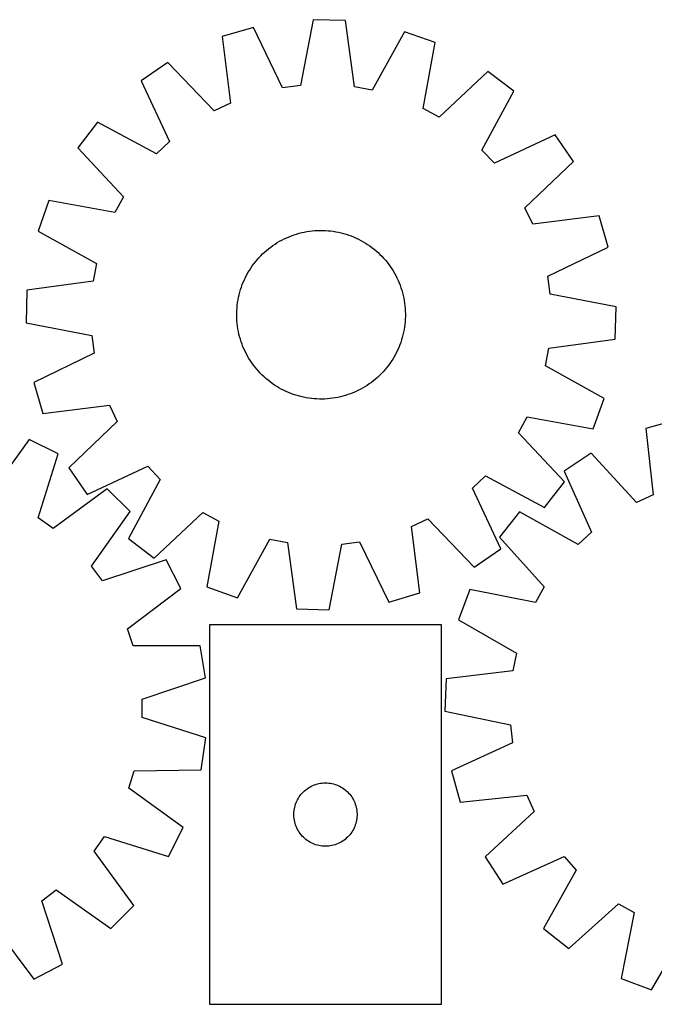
# Model space of a CAD drawing. Header units: millimetres. Extents: x 7 to 1493, y 7 to 474.
# Tile 3 of 5: x 713 to 1014, y 7 to 474. Entities that reach past the tile are written whole.
import ezdxf

# ---------------------------------------------------------------- set-up
doc = ezdxf.new("R2010")
doc.units = ezdxf.units.MM
doc.layers.add('CUT', color=7, linetype='CONTINUOUS', true_color=0x000000)

msp = doc.modelspace()

# ---------------------------------------------------------------- linework, layer by layer
at = {"layer": 'CUT'}
for p, q in [((852.412816, 473.641868), (846.396649, 442.452439)), ((867.792855, 473.211821), (852.412816, 473.641868)), ((872.056787, 441.734946), (867.792855, 473.211821)), ((824.111558, 469.967005), (809.35138, 465.623311)), ((837.893687, 441.348346), (824.111558, 469.967005)), ((895.844546, 467.961253), (880.484767, 440.157441)), ((910.338941, 462.799561), (895.844546, 467.961253)), ((809.35138, 465.623311), (813.267728, 434.101303)), ((904.667292, 431.545647), (910.338941, 462.799561)), ((783.570879, 453.382739), (770.87539, 444.690494)), ((805.522115, 430.423689), (783.570879, 453.382739)), ((935.395169, 449.137525), (912.195301, 427.440961)), ((947.585107, 439.74945), (935.395169, 449.137525)), ((770.87539, 444.690494), (784.340895, 415.921502)), ((846.396649, 442.452439), (837.893687, 441.348346)), ((880.484767, 440.157441), (872.056787, 441.734946)), ((932.533058, 411.777847), (947.585107, 439.74945)), ((813.267728, 434.101303), (805.522115, 430.423689)), ((912.195301, 427.440961), (904.667292, 431.545647)), ((750.139222, 425.082406), (740.751146, 412.892468)), ((778.110824, 410.030357), (750.139222, 425.082406)), ((784.340895, 415.921502), (778.110824, 410.030357)), ((967.193196, 419.013281), (938.424203, 405.547776)), ((975.885441, 406.317792), (967.193196, 419.013281)), ((740.751146, 412.892468), (762.44771, 389.6926)), ((938.424203, 405.547776), (932.533058, 411.777847)), ((952.926391, 384.366556), (975.885441, 406.317792)), ((727.08911, 387.836239), (721.927418, 373.341844)), ((758.343024, 382.16459), (727.08911, 387.836239)), ((762.44771, 389.6926), (758.343024, 382.16459)), ((956.604005, 376.620943), (952.926391, 384.366556)), ((988.126012, 380.537292), (956.604005, 376.620943)), ((992.469707, 365.777113), (988.126012, 380.537292)), ((853.232496, 373.583078), (854.486936, 373.65647)), ((854.486936, 373.65647), (855.743063, 373.690424)), ((855.743063, 373.690424), (856.999636, 373.684905)), ((856.999636, 373.684905), (858.255416, 373.639918)), ((858.255416, 373.639918), (859.509163, 373.555509)), ((721.927418, 373.341844), (749.73123, 357.982066)), ((836.530136, 368.524955), (837.633938, 369.125477)), ((837.633938, 369.125477), (838.756059, 369.691032)), ((838.756059, 369.691032), (839.89539, 370.221061)), ((839.89539, 370.221061), (841.050808, 370.715041)), ((841.050808, 370.715041), (842.221172, 371.172485)), ((842.221172, 371.172485), (843.405327, 371.592941)), ((843.405327, 371.592941), (844.602105, 371.975995)), ((844.602105, 371.975995), (845.810324, 372.321268)), ((845.810324, 372.321268), (847.028792, 372.628419)), ((847.028792, 372.628419), (848.256307, 372.897146)), ((848.256307, 372.897146), (849.491657, 373.127183)), ((849.491657, 373.127183), (850.733624, 373.318303)), ((850.733624, 373.318303), (851.98098, 373.470318)), ((851.98098, 373.470318), (853.232496, 373.583078)), ((859.509163, 373.555509), (860.75964, 373.431761)), ((860.75964, 373.431761), (862.005613, 373.268795)), ((862.005613, 373.268795), (863.245853, 373.066772)), ((863.245853, 373.066772), (864.479134, 372.825893)), ((864.479134, 372.825893), (865.704241, 372.546394)), ((865.704241, 372.546394), (866.919965, 372.228551)), ((866.919965, 372.228551), (868.125104, 371.872678)), ((868.125104, 371.872678), (869.318471, 371.479127)), ((869.318471, 371.479127), (870.498887, 371.048285)), ((870.498887, 371.048285), (871.665188, 370.580578)), ((871.665188, 370.580578), (872.816222, 370.076467)), ((872.816222, 370.076467), (873.950853, 369.536451)), ((873.950853, 369.536451), (875.067963, 368.961061)), ((875.067963, 368.961061), (876.166447, 368.350866)), ((830.351607, 364.223028), (831.323331, 365.019746)), ((831.323331, 365.019746), (832.319601, 365.785547)), ((832.319601, 365.785547), (833.339435, 366.519677)), ((833.339435, 366.519677), (834.381824, 367.221412)), ((834.381824, 367.221412), (835.445741, 367.890057)), ((835.445741, 367.890057), (836.530136, 368.524955)), ((876.166447, 368.350866), (877.245223, 367.706467)), ((877.245223, 367.706467), (878.303226, 367.028502)), ((878.303226, 367.028502), (879.339411, 366.317638)), ((879.339411, 366.317638), (880.352756, 365.574578)), ((880.352756, 365.574578), (881.342261, 364.800054)), ((881.342261, 364.800054), (882.306949, 363.994832)), ((963.851048, 351.994984), (992.469707, 365.777113)), ((825.088617, 358.83956), (825.893839, 359.804248)), ((825.893839, 359.804248), (826.728966, 360.743168)), ((826.728966, 360.743168), (827.593173, 361.655392)), ((827.593173, 361.655392), (828.485607, 362.540021)), ((828.485607, 362.540021), (829.405387, 363.396181)), ((829.405387, 363.396181), (830.351607, 364.223028)), ((882.306949, 363.994832), (883.245869, 363.159705)), ((883.245869, 363.159705), (884.158094, 362.295498)), ((884.158094, 362.295498), (885.042722, 361.403064)), ((885.042722, 361.403064), (885.898883, 360.483284)), ((885.898883, 360.483284), (886.72573, 359.537064)), ((749.73123, 357.982066), (748.153725, 349.554086)), ((822.182204, 354.742522), (822.860169, 355.800524)), ((822.860169, 355.800524), (823.571033, 356.836709)), ((823.571033, 356.836709), (824.314093, 357.850055)), ((824.314093, 357.850055), (825.088617, 358.83956)), ((886.72573, 359.537064), (887.522447, 358.56534)), ((887.522447, 358.56534), (888.288249, 357.56907)), ((888.288249, 357.56907), (889.022379, 356.549237)), ((889.022379, 356.549237), (889.724113, 355.506847)), ((889.724113, 355.506847), (890.392759, 354.44293)), ((819.308093, 349.162486), (819.812204, 350.31352)), ((819.812204, 350.31352), (820.35222, 351.448152)), ((820.35222, 351.448152), (820.92761, 352.565261)), ((820.92761, 352.565261), (821.537805, 353.663746)), ((821.537805, 353.663746), (822.182204, 354.742522)), ((890.392759, 354.44293), (891.027656, 353.358535)), ((891.027656, 353.358535), (891.628179, 352.254733)), ((891.628179, 352.254733), (892.193733, 351.132612)), ((892.193733, 351.132612), (892.723763, 349.993281)), ((964.95514, 343.492022), (963.851048, 351.994984)), ((748.153725, 349.554086), (716.67685, 345.290154)), ((817.66012, 344.417263), (818.015993, 345.622403)), ((818.015993, 345.622403), (818.409544, 346.815769)), ((818.409544, 346.815769), (818.840386, 347.996185)), ((818.840386, 347.996185), (819.308093, 349.162486)), ((892.723763, 349.993281), (893.217743, 348.837863)), ((893.217743, 348.837863), (893.675187, 347.667499)), ((893.675187, 347.667499), (894.095643, 346.483344)), ((894.095643, 346.483344), (894.478697, 345.286566)), ((716.67685, 345.290154), (716.246803, 329.910114)), ((816.821899, 340.743151), (817.062778, 341.976433)), ((817.062778, 341.976433), (817.342277, 343.20154)), ((817.342277, 343.20154), (817.66012, 344.417263)), ((894.478697, 345.286566), (894.823969, 344.078347)), ((894.823969, 344.078347), (895.131121, 342.859879)), ((895.131121, 342.859879), (895.399848, 341.632364)), ((895.399848, 341.632364), (895.629885, 340.397014)), ((996.144569, 337.475855), (964.95514, 343.492022)), ((816.248753, 335.752714), (816.333162, 337.006462)), ((816.333162, 337.006462), (816.45691, 338.256939)), ((816.45691, 338.256939), (816.619876, 339.502912)), ((816.619876, 339.502912), (816.821899, 340.743151)), ((895.629885, 340.397014), (895.821005, 339.155048)), ((895.821005, 339.155048), (895.97302, 337.907691)), ((895.97302, 337.907691), (896.085779, 336.656175)), ((896.085779, 336.656175), (896.159172, 335.401735)), ((995.714523, 322.095816), (996.144569, 337.475855)), ((816.198247, 333.240361), (816.203766, 334.496935)), ((816.232201, 331.984235), (816.198247, 333.240361)), ((816.203766, 334.496935), (816.248753, 335.752714)), ((816.305594, 330.729794), (816.232201, 331.984235)), ((896.14262, 331.633255), (896.058211, 330.379508)), ((896.187606, 332.889035), (896.14262, 331.633255)), ((896.159172, 335.401735), (896.193125, 334.145608)), ((896.193125, 334.145608), (896.187606, 332.889035)), ((716.246803, 329.910114), (747.436232, 323.893947)), ((816.418353, 329.478279), (816.305594, 330.729794)), ((816.570368, 328.230922), (816.418353, 329.478279)), ((816.761488, 326.988956), (816.570368, 328.230922)), ((816.991525, 325.753606), (816.761488, 326.988956)), ((895.771496, 327.883058), (895.569474, 326.642818)), ((895.934462, 329.129031), (895.771496, 327.883058)), ((896.058211, 330.379508), (895.934462, 329.129031)), ((747.436232, 323.893947), (748.540325, 315.390986)), ((817.260252, 324.526091), (816.991525, 325.753606)), ((817.567403, 323.307623), (817.260252, 324.526091)), ((817.912676, 322.099404), (817.567403, 323.307623)), ((894.731252, 322.968706), (894.37538, 321.763567)), ((895.049095, 324.18443), (894.731252, 322.968706)), ((895.328594, 325.409537), (895.049095, 324.18443)), ((895.569474, 326.642818), (895.328594, 325.409537)), ((818.29573, 320.902626), (817.912676, 322.099404)), ((818.716186, 319.718471), (818.29573, 320.902626)), ((819.17363, 318.548107), (818.716186, 319.718471)), ((819.66761, 317.392689), (819.17363, 318.548107)), ((893.083279, 318.223483), (892.579169, 317.072449)), ((893.550986, 319.389784), (893.083279, 318.223483)), ((893.981828, 320.5702), (893.550986, 319.389784)), ((894.37538, 321.763567), (893.981828, 320.5702)), ((962.660143, 309.403904), (964.237648, 317.831884)), ((964.237648, 317.831884), (995.714523, 322.095816)), ((748.540325, 315.390986), (719.921666, 301.608856)), ((820.197639, 316.253358), (819.66761, 317.392689)), ((820.763194, 315.131237), (820.197639, 316.253358)), ((821.363716, 314.027435), (820.763194, 315.131237)), ((821.998614, 312.94304), (821.363716, 314.027435)), ((822.667259, 311.879123), (821.998614, 312.94304)), ((890.853567, 313.722224), (890.209169, 312.643448)), ((891.463762, 314.820709), (890.853567, 313.722224)), ((892.039152, 315.937818), (891.463762, 314.820709)), ((892.579169, 317.072449), (892.039152, 315.937818)), ((823.368994, 310.836733), (822.667259, 311.879123)), ((824.103124, 309.8169), (823.368994, 310.836733)), ((824.868925, 308.82063), (824.103124, 309.8169)), ((825.665643, 307.848905), (824.868925, 308.82063)), ((887.302756, 308.54641), (886.497533, 307.581722)), ((888.077279, 309.535915), (887.302756, 308.54641)), ((888.82034, 310.54926), (888.077279, 309.535915)), ((889.531203, 311.585445), (888.82034, 310.54926)), ((890.209169, 312.643448), (889.531203, 311.585445)), ((990.463955, 294.044125), (962.660143, 309.403904)), ((826.49249, 306.902686), (825.665643, 307.848905)), ((827.34865, 305.982905), (826.49249, 306.902686)), ((828.233279, 305.090471), (827.34865, 305.982905)), ((829.145503, 304.226264), (828.233279, 305.090471)), ((830.084423, 303.391138), (829.145503, 304.226264)), ((882.985985, 303.989788), (882.039766, 303.162941)), ((883.905766, 304.845949), (882.985985, 303.989788)), ((884.7982, 305.730577), (883.905766, 304.845949)), ((885.662407, 306.642802), (884.7982, 305.730577)), ((886.497533, 307.581722), (885.662407, 306.642802)), ((719.921666, 301.608856), (724.26536, 286.848678)), ((831.049112, 302.585915), (830.084423, 303.391138)), ((832.038616, 301.811392), (831.049112, 302.585915)), ((833.051962, 301.068331), (832.038616, 301.811392)), ((834.088147, 300.357468), (833.051962, 301.068331)), ((835.146149, 299.679502), (834.088147, 300.357468)), ((836.224925, 299.035104), (835.146149, 299.679502)), ((837.32341, 298.424909), (836.224925, 299.035104)), ((876.945631, 299.495912), (875.861237, 298.861015)), ((878.009549, 300.164558), (876.945631, 299.495912)), ((879.051938, 300.866292), (878.009549, 300.164558)), ((880.071771, 301.600422), (879.051938, 300.866292)), ((881.068042, 302.366224), (880.071771, 301.600422)), ((882.039766, 303.162941), (881.068042, 302.366224)), ((838.440519, 297.849519), (837.32341, 298.424909)), ((839.575151, 297.309502), (838.440519, 297.849519)), ((840.726185, 296.805392), (839.575151, 297.309502)), ((841.892486, 296.337685), (840.726185, 296.805392)), ((843.072902, 295.906843), (841.892486, 296.337685)), ((844.266268, 295.513291), (843.072902, 295.906843)), ((845.471408, 295.157419), (844.266268, 295.513291)), ((846.687131, 294.839576), (845.471408, 295.157419)), ((847.912238, 294.560077), (846.687131, 294.839576)), ((849.14552, 294.319197), (847.912238, 294.560077)), ((850.385759, 294.117175), (849.14552, 294.319197)), ((862.899715, 294.258786), (861.657749, 294.067666)), ((864.135065, 294.488823), (862.899715, 294.258786)), ((865.36258, 294.75755), (864.135065, 294.488823)), ((866.581048, 295.064702), (865.36258, 294.75755)), ((867.789268, 295.409974), (866.581048, 295.064702)), ((868.986045, 295.793028), (867.789268, 295.409974)), ((870.1702, 296.213484), (868.986045, 295.793028)), ((871.340564, 296.670928), (870.1702, 296.213484)), ((872.495982, 297.164908), (871.340564, 296.670928)), ((873.635314, 297.694938), (872.495982, 297.164908)), ((874.757434, 298.260492), (873.635314, 297.694938)), ((875.861237, 298.861015), (874.757434, 298.260492)), ((724.26536, 286.848678), (755.787368, 290.765026)), ((755.787368, 290.765026), (759.464982, 283.019413)), ((851.631732, 293.954209), (850.385759, 294.117175)), ((852.88221, 293.83046), (851.631732, 293.954209)), ((854.135957, 293.746051), (852.88221, 293.83046)), ((855.391737, 293.701065), (854.135957, 293.746051)), ((856.64831, 293.695546), (855.391737, 293.701065)), ((857.904436, 293.729499), (856.64831, 293.695546)), ((859.158877, 293.802892), (857.904436, 293.729499)), ((860.410393, 293.915651), (859.158877, 293.802892)), ((861.657749, 294.067666), (860.410393, 293.915651)), ((985.302262, 279.54973), (990.463955, 294.044125)), ((949.943663, 277.69337), (954.048348, 285.221379)), ((954.048348, 285.221379), (985.302262, 279.54973)), ((759.464982, 283.019413), (736.505932, 261.068177)), ((1025.124422, 283.911409), (1010.293478, 279.815842)), ((971.640227, 254.493502), (949.943663, 277.69337)), ((1010.293478, 279.815842), (1013.680676, 248.232593)), ((717.684235, 274.574371), (699.100269, 248.813723)), ((731.454829, 267.711333), (717.684235, 274.574371)), ((722.075201, 237.363396), (731.454829, 267.711333)), ((984.311337, 268.009311), (971.471872, 259.531182)), ((1005.874481, 244.685384), (984.311337, 268.009311)), ((745.198177, 248.372689), (773.967169, 261.838194)), ((773.967169, 261.838194), (779.858314, 255.608123)), ((736.505932, 261.068177), (745.198177, 248.372689)), ((928.050478, 251.464468), (934.280548, 257.355613)), ((934.280548, 257.355613), (962.252151, 242.303564)), ((971.471872, 259.531182), (984.45305, 230.540428)), ((779.858314, 255.608123), (764.806265, 227.63652)), ((962.252151, 242.303564), (971.640227, 254.493502)), ((754.691377, 251.142427), (729.056497, 232.385356)), ((765.667195, 240.359943), (754.691377, 251.142427)), ((941.515982, 222.695475), (928.050478, 251.464468)), ((1013.680676, 248.232593), (1005.874481, 244.685384)), ((747.368611, 214.395804), (765.667195, 240.359943)), ((776.996203, 218.248445), (800.196071, 239.945008)), ((800.196071, 239.945008), (807.724081, 235.840323)), ((950.409807, 240.27358), (940.818635, 228.242787)), ((978.125065, 224.754585), (950.409807, 240.27358)), ((729.056497, 232.385356), (722.075201, 237.363396)), ((807.724081, 235.840323), (802.052432, 204.586409)), ((899.123645, 233.284666), (906.869258, 236.962281)), ((906.869258, 236.962281), (928.820494, 214.00323)), ((903.039993, 201.762659), (899.123645, 233.284666)), ((984.45305, 230.540428), (978.125065, 224.754585)), ((764.806265, 227.63652), (776.996203, 218.248445)), ((816.546827, 199.424716), (831.906605, 227.228528)), ((831.906605, 227.228528), (840.334585, 225.651023)), ((840.334585, 225.651023), (844.598517, 194.174148)), ((859.978557, 193.744102), (865.994724, 224.933531)), ((865.994724, 224.933531), (874.497685, 226.037623)), ((874.497685, 226.037623), (888.279815, 197.418964)), ((940.818635, 228.242787), (962.123104, 204.682347)), ((928.820494, 214.00323), (941.515982, 222.695475)), ((782.646392, 217.421489), (752.469919, 207.504068)), ((789.753045, 203.775023), (782.646392, 217.421489)), ((752.469919, 207.504068), (747.368611, 214.395804)), ((764.326696, 184.736232), (789.753045, 203.775023)), ((802.052432, 204.586409), (816.546827, 199.424716)), ((888.279815, 197.418964), (903.039993, 201.762659)), ((926.738347, 203.419183), (921.334321, 189.013384)), ((957.892757, 197.224228), (926.738347, 203.419183)), ((962.123104, 204.682347), (957.892757, 197.224228)), ((844.598517, 194.174148), (859.978557, 193.744102)), ((921.334321, 189.013384), (948.876651, 173.189517)), ((767.048666, 176.605411), (764.326696, 184.736232)), ((913.284271, 186.623566), (803.284271, 186.623566)), ((803.284271, 186.623566), (803.284271, 6.623566)), ((913.284271, 6.623566), (913.284271, 186.623566)), ((798.812848, 176.712396), (767.048666, 176.605411)), ((801.354687, 161.537759), (798.812848, 176.712396)), ((948.876651, 173.189517), (947.158037, 164.789176)), ((947.158037, 164.789176), (915.614086, 161.053686)), ((771.289483, 151.287967), (801.354687, 161.537759)), ((915.614086, 161.053686), (914.926188, 145.683021)), ((771.365667, 142.713962), (771.289483, 151.287967)), ((914.926188, 145.683021), (946.010345, 139.144677)), ((801.608261, 133.000038), (771.365667, 142.713962)), ((946.010345, 139.144677), (946.971694, 130.624397)), ((799.336472, 117.782629), (801.608261, 133.000038)), ((946.971694, 130.624397), (918.125944, 117.324118)), ((764.998346, 109.147251), (767.575404, 117.325157)), ((767.575404, 117.325157), (799.336472, 117.782629)), ((918.125944, 117.324118), (922.221511, 102.493175)), ((790.758994, 90.563285), (764.998346, 109.147251)), ((847.815109, 107.365849), (848.381989, 107.890545)), ((848.381989, 107.890545), (848.975129, 108.385363)), ((848.975129, 108.385363), (849.592954, 108.848991)), ((849.592954, 108.848991), (850.233828, 109.280199)), ((850.233828, 109.280199), (850.89605, 109.677845)), ((850.89605, 109.677845), (851.577864, 110.040872)), ((851.577864, 110.040872), (852.277462, 110.36832)), ((852.277462, 110.36832), (852.99299, 110.659318)), ((852.99299, 110.659318), (853.722548, 110.913097)), ((853.722548, 110.913097), (854.464204, 111.128982)), ((854.464204, 111.128982), (855.21599, 111.306401)), ((855.21599, 111.306401), (855.975912, 111.444885)), ((855.975912, 111.444885), (856.741956, 111.544064)), ((856.741956, 111.544064), (857.51209, 111.603677)), ((857.51209, 111.603677), (858.284271, 111.623566)), ((858.284271, 111.623566), (859.056452, 111.603677)), ((859.056452, 111.603677), (859.826586, 111.544064)), ((859.826586, 111.544064), (860.592629, 111.444885)), ((860.592629, 111.444885), (861.352552, 111.306401)), ((861.352552, 111.306401), (862.104338, 111.128982)), ((862.104338, 111.128982), (862.845993, 110.913097)), ((862.845993, 110.913097), (863.575552, 110.659318)), ((863.575552, 110.659318), (864.291079, 110.36832)), ((864.291079, 110.36832), (864.990678, 110.040872)), ((864.990678, 110.040872), (865.672492, 109.677845)), ((865.672492, 109.677845), (866.334714, 109.280199)), ((866.334714, 109.280199), (866.975587, 108.848991)), ((866.975587, 108.848991), (867.593413, 108.385363)), ((867.593413, 108.385363), (868.186553, 107.890545)), ((868.186553, 107.890545), (868.753433, 107.365849)), ((844.389411, 102.274484), (844.698737, 102.982282)), ((844.698737, 102.982282), (845.044089, 103.673217)), ((845.044089, 103.673217), (845.424551, 104.345458)), ((845.424551, 104.345458), (845.839116, 104.997222)), ((845.839116, 104.997222), (846.286682, 105.62678)), ((846.286682, 105.62678), (846.766064, 106.232464)), ((846.766064, 106.232464), (847.27599, 106.812666)), ((847.27599, 106.812666), (847.815109, 107.365849)), ((868.753433, 107.365849), (869.292551, 106.812666)), ((869.292551, 106.812666), (869.802478, 106.232464)), ((869.802478, 106.232464), (870.28186, 105.62678)), ((870.28186, 105.62678), (870.729426, 104.997222)), ((870.729426, 104.997222), (871.14399, 104.345458)), ((871.14399, 104.345458), (871.524453, 103.673217)), ((871.524453, 103.673217), (871.869805, 102.982282)), ((871.869805, 102.982282), (872.17913, 102.274484)), ((922.221511, 102.493175), (953.80476, 105.880373)), ((953.80476, 105.880373), (957.351969, 98.074178)), ((843.329008, 97.781198), (843.408431, 98.549541)), ((843.408431, 98.549541), (843.527302, 99.312777)), ((843.527302, 99.312777), (843.685305, 100.068882)), ((843.685305, 100.068882), (843.882023, 100.815851)), ((843.882023, 100.815851), (844.116932, 101.551702)), ((844.116932, 101.551702), (844.389411, 102.274484)), ((872.17913, 102.274484), (872.451609, 101.551702)), ((872.451609, 101.551702), (872.686519, 100.815851)), ((872.686519, 100.815851), (872.883236, 100.068882)), ((872.883236, 100.068882), (873.04124, 99.312777)), ((873.04124, 99.312777), (873.160111, 98.549541)), ((873.160111, 98.549541), (873.239534, 97.781198)), ((957.351969, 98.074178), (934.028042, 76.511034)), ((843.289244, 97.009785), (843.329008, 97.781198)), ((843.289244, 96.237347), (843.289244, 97.009785)), ((843.329008, 95.465934), (843.289244, 96.237347)), ((843.408431, 94.697591), (843.329008, 95.465934)), ((843.527302, 93.934355), (843.408431, 94.697591)), ((843.685305, 93.17825), (843.527302, 93.934355)), ((873.04124, 93.934355), (872.883236, 93.17825)), ((873.160111, 94.697591), (873.04124, 93.934355)), ((873.239534, 95.465934), (873.160111, 94.697591)), ((873.239534, 97.781198), (873.279298, 97.009785)), ((873.279298, 96.237347), (873.239534, 95.465934)), ((873.279298, 97.009785), (873.279298, 96.237347)), ((783.895957, 76.792691), (790.758994, 90.563285)), ((843.882023, 92.431282), (843.685305, 93.17825)), ((844.116932, 91.69543), (843.882023, 92.431282)), ((844.389411, 90.972648), (844.116932, 91.69543)), ((844.698737, 90.26485), (844.389411, 90.972648)), ((845.044089, 89.573915), (844.698737, 90.26485)), ((845.424551, 88.901674), (845.044089, 89.573915)), ((845.839116, 88.24991), (845.424551, 88.901674)), ((871.14399, 88.901674), (870.729426, 88.24991)), ((871.524453, 89.573915), (871.14399, 88.901674)), ((871.869805, 90.26485), (871.524453, 89.573915)), ((872.17913, 90.972648), (871.869805, 90.26485)), ((872.451609, 91.69543), (872.17913, 90.972648)), ((872.686519, 92.431282), (872.451609, 91.69543)), ((872.883236, 93.17825), (872.686519, 92.431282)), ((748.56998, 79.191022), (753.548019, 86.172319)), ((753.548019, 86.172319), (783.895957, 76.792691)), ((846.286682, 87.620352), (845.839116, 88.24991)), ((846.766064, 87.014668), (846.286682, 87.620352)), ((847.27599, 86.434466), (846.766064, 87.014668)), ((847.815109, 85.881283), (847.27599, 86.434466)), ((848.381989, 85.356587), (847.815109, 85.881283)), ((848.975129, 84.861769), (848.381989, 85.356587)), ((849.592954, 84.398141), (848.975129, 84.861769)), ((850.233828, 83.966933), (849.592954, 84.398141)), ((866.975587, 84.398141), (866.334714, 83.966933)), ((867.593413, 84.861769), (866.975587, 84.398141)), ((868.186553, 85.356587), (867.593413, 84.861769)), ((868.753433, 85.881283), (868.186553, 85.356587)), ((869.292551, 86.434466), (868.753433, 85.881283)), ((869.802478, 87.014668), (869.292551, 86.434466)), ((870.28186, 87.620352), (869.802478, 87.014668)), ((870.729426, 88.24991), (870.28186, 87.620352)), ((850.89605, 83.569287), (850.233828, 83.966933)), ((851.577864, 83.20626), (850.89605, 83.569287)), ((852.277462, 82.878813), (851.577864, 83.20626)), ((852.99299, 82.587814), (852.277462, 82.878813)), ((853.722548, 82.334035), (852.99299, 82.587814)), ((854.464204, 82.11815), (853.722548, 82.334035)), ((855.21599, 81.940731), (854.464204, 82.11815)), ((855.975912, 81.802248), (855.21599, 81.940731)), ((856.741956, 81.703068), (855.975912, 81.802248)), ((857.51209, 81.643455), (856.741956, 81.703068)), ((858.284271, 81.623566), (857.51209, 81.643455)), ((859.056452, 81.643455), (858.284271, 81.623566)), ((859.826586, 81.703068), (859.056452, 81.643455)), ((860.592629, 81.802248), (859.826586, 81.703068)), ((861.352552, 81.940731), (860.592629, 81.802248)), ((862.104338, 82.11815), (861.352552, 81.940731)), ((862.845993, 82.334035), (862.104338, 82.11815)), ((863.575552, 82.587814), (862.845993, 82.334035)), ((864.291079, 82.878813), (863.575552, 82.587814)), ((864.990678, 83.20626), (864.291079, 82.878813)), ((865.672492, 83.569287), (864.990678, 83.20626)), ((866.334714, 83.966933), (865.672492, 83.569287)), ((767.32705, 53.556143), (748.56998, 79.191022)), ((934.028042, 76.511034), (942.506171, 63.671568)), ((942.506171, 63.671568), (971.496925, 76.652746)), ((971.496925, 76.652746), (977.282768, 70.324761)), ((977.282768, 70.324761), (961.763773, 42.609503)), ((723.688691, 55.7776), (730.580427, 60.878909)), ((730.580427, 60.878909), (756.544567, 42.580324)), ((733.606112, 25.601128), (723.688691, 55.7776)), ((756.544567, 42.580324), (767.32705, 53.556143)), ((973.794566, 33.018332), (997.355006, 54.322801)), ((997.355006, 54.322801), (1004.813125, 50.092454)), ((1004.813125, 50.092454), (998.61817, 18.938043)), ((700.920856, 43.920823), (719.959646, 18.494475)), ((961.763773, 42.609503), (973.794566, 33.018332)), ((1013.023969, 13.534017), (1028.847836, 41.076347)), ((719.959646, 18.494475), (733.606112, 25.601128)), ((998.61817, 18.938043), (1013.023969, 13.534017)), ((803.284271, 6.623566), (913.284271, 6.623566))]:
    msp.add_line(p, q, dxfattribs=at)

doc.saveas('drawing.dxf')
